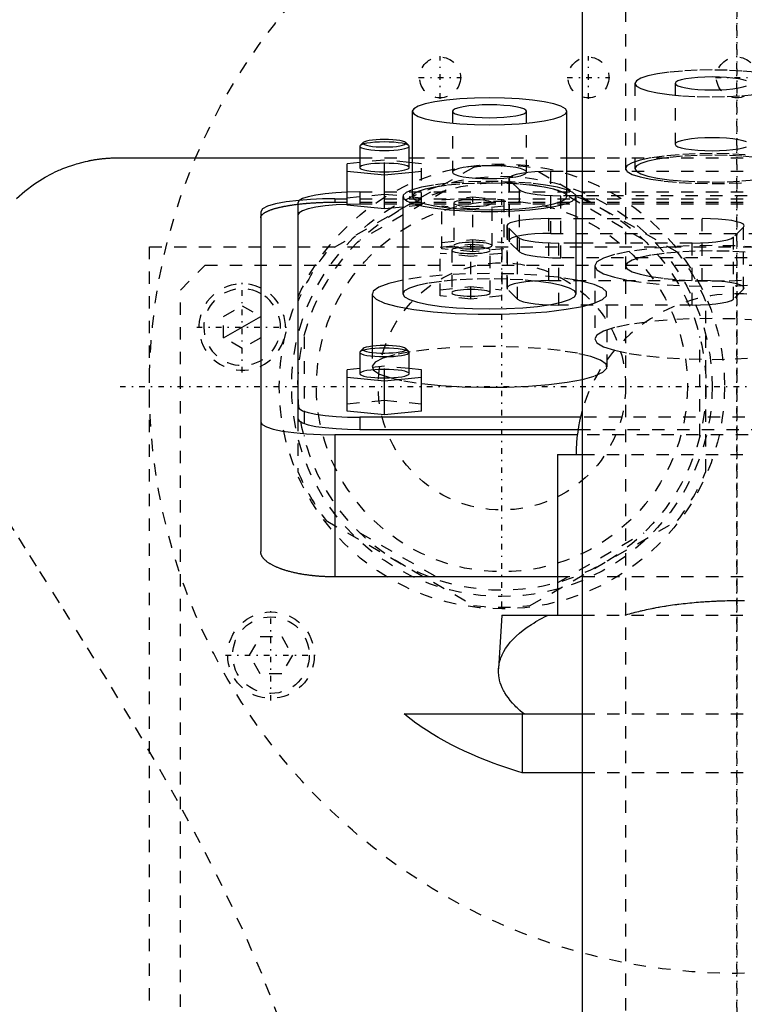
# Model space of a CAD drawing. Extents: x -120 to 120, y -82 to 389.
# Tile 7 of 10: x -58 to 1, y 250 to 330. Entities that reach past the tile are written whole.
import ezdxf

# ---------------------------------------------------------------- set-up
doc = ezdxf.new("R2010")
doc.units = 0
doc.linetypes.add('CENTER', pattern=[1.5, 0.45, -0.5, 0.05, -0.5])
doc.linetypes.add('DASHED', pattern=[2, 1, -1])
for name, color, linetype in [('AM_0', 7, 'CONTINUOUS'), ('AM_10', 7, 'CONTINUOUS'), ('AM_3', 7, 'DASHED'), ('AM_7', 7, 'CENTER')]:
    doc.layers.add(name, color=color, linetype=linetype)

msp = doc.modelspace()

# ---------------------------------------------------------------- linework, layer by layer
at = {"layer": 'AM_0', "color": 7, "linetype": 'CONTINUOUS'}
for p, q in [((-12.5, 345.5), (-12.5, 222.5)), ((-26.25, 322.262), (-26.25, 315.368)), ((-13.75, 315.368), (-13.75, 322.262)), ((-30.223, 319.732), (-30.469, 319.493)), ((-26.531, 319.493), (-26.777, 319.732)), ((-30.469, 319.493), (-30.5, 319.432)), ((-30.5, 319.432), (-30.5, 317.709)), ((-26.5, 319.432), (-26.531, 319.493)), ((-26.5, 317.709), (-26.5, 319.432)), ((-50, 318.5), (-30.5, 318.5)), ((-30.5, 318.119), (-31.5, 318.019)), ((-31.5, 314.66), (-31.5, 318.019)), ((-26.5, 318.5), (-26.25, 318.5)), ((-26.25, 318.094), (-26.5, 318.119)), ((-13.75, 318.5), (-12.5, 318.5)), ((-31.5, 317.417), (-28.5, 317.117)), ((-28.5, 317.117), (-26.25, 317.342)), ((-28.5, 314.359), (-28.5, 317.117)), ((-13.75, 317.404), (-12.5, 317.404)), ((-35.5, 314.865), (-35.5, 297.383)), ((-27, 315.368), (-27, 307.489)), ((-12.5, 315.425), (-13.008, 315.425)), ((-13, 307.489), (-13, 315.368)), ((-38.5, 314.14), (-38.5, 286.634)), ((-28.5, 314.359), (-31.5, 314.66)), ((-27, 314.51), (-28.5, 314.359)), ((-13, 313.584), (-12.5, 313.584)), ((-12.5, 311.604), (-13, 311.604)), ((-12.493, 308.5), (-13, 308.604)), ((-29.5, 307.489), (-29.5, 303.251)), ((-30.469, 302.817), (-30.5, 302.756)), ((-30.223, 303.056), (-30.469, 302.817)), ((-26.531, 302.817), (-26.777, 303.056)), ((-30.5, 302.756), (-30.5, 301.032)), ((-26.5, 301.032), (-26.5, 302.756)), ((-30.5, 301.443), (-31.5, 301.342)), ((-31.5, 297.99), (-31.5, 301.342)), ((-25.5, 301.342), (-26.5, 301.443)), ((-25.5, 297.99), (-25.5, 301.342)), ((-31.5, 300.741), (-28.5, 300.44)), ((-28.5, 300.44), (-25.5, 300.741)), ((-28.5, 297.689), (-28.5, 300.44)), ((-28.5, 297.689), (-31.5, 297.99)), ((-25.5, 297.99), (-28.5, 297.689)), ((-12.649, 297.5), (-30.5, 297.5)), ((-30.5, 297.5), (-30.5, 296.515)), ((-30.5, 296.515), (-12.843, 296.515)), ((-32.5, 296.081), (-32.5, 284.586)), ((-12.903, 296.081), (-32.5, 296.081)), ((-14.5, 294.5), (-14.5, 281.5)), ((-14.5, 294.5), (-12.514, 294.5)), ((-14.5, 284.586), (-32.5, 284.586)), ((-19, 281.5), (-19.272, 277.154)), ((-19, 281.5), (-12.513, 281.5)), ((-26.891, 273.5), (-12.5, 273.5)), ((-17.375, 273.5), (-17.375, 268.733)), ((-12.5, 268.733), (-17.375, 268.733))]:
    msp.add_line(p, q, dxfattribs=at)
for points in [[(-26.25, 322.262), (-26.13, 322.05), (-25.774, 321.847), (-25.197, 321.659), (-24.419, 321.495), (-23.472, 321.36), (-22.392, 321.259), (-21.219, 321.198), (-20, 321.177), (-18.781, 321.198), (-17.608, 321.259), (-16.528, 321.36), (-15.581, 321.495), (-14.803, 321.659), (-14.226, 321.847), (-13.87, 322.05), (-13.75, 322.262), (-13.87, 322.474), (-14.226, 322.677), (-14.803, 322.865), (-15.581, 323.03), (-16.528, 323.165), (-17.608, 323.265), (-18.781, 323.327), (-20, 323.347), (-21.219, 323.327), (-22.392, 323.265), (-23.472, 323.165), (-24.419, 323.03), (-25.197, 322.865), (-25.774, 322.677), (-26.13, 322.474)], [(-23, 322.262), (-22.942, 322.161), (-22.772, 322.063), (-22.494, 321.973), (-22.121, 321.894), (-21.667, 321.829), (-21.148, 321.781), (-20.585, 321.751), (-20, 321.741), (-19.415, 321.751), (-18.852, 321.781), (-18.333, 321.829), (-17.879, 321.894), (-17.506, 321.973), (-17.228, 322.063), (-17.058, 322.161), (-17, 322.262), (-17.058, 322.364), (-17.228, 322.462), (-17.506, 322.552), (-17.879, 322.631), (-18.333, 322.695), (-18.852, 322.743), (-19.415, 322.773), (-20, 322.783), (-20.585, 322.773), (-21.148, 322.743), (-21.667, 322.695), (-22.121, 322.631), (-22.494, 322.552), (-22.772, 322.462), (-22.942, 322.364)], [(-26.75, 319.678), (-26.784, 319.738), (-26.883, 319.795), (-27.045, 319.847), (-27.263, 319.893), (-27.528, 319.931), (-27.83, 319.959), (-28.159, 319.976), (-28.5, 319.982), (-28.841, 319.976), (-29.17, 319.959), (-29.472, 319.931), (-29.737, 319.893), (-29.955, 319.847), (-30.117, 319.795), (-30.216, 319.738), (-30.25, 319.678), (-30.216, 319.619), (-30.117, 319.562), (-29.955, 319.51), (-29.737, 319.464), (-29.472, 319.426), (-29.17, 319.398), (-28.841, 319.38), (-28.5, 319.375), (-28.159, 319.38), (-27.83, 319.398), (-27.528, 319.426), (-27.263, 319.464), (-27.045, 319.51), (-26.883, 319.562), (-26.784, 319.619)]]:
    msp.add_lwpolyline(points, close=True, dxfattribs=at)
for points in [[(-30.5, 319.432), (-30.462, 319.364), (-30.348, 319.299), (-30.163, 319.239), (-29.914, 319.187), (-29.611, 319.143), (-29.265, 319.111), (-28.89, 319.092), (-28.5, 319.085), (-28.11, 319.092), (-27.735, 319.111), (-27.389, 319.143), (-27.086, 319.187), (-26.837, 319.239), (-26.652, 319.299), (-26.538, 319.364), (-26.5, 319.432)], [(-30.5, 317.709), (-30.462, 317.641), (-30.348, 317.576), (-30.163, 317.516), (-29.914, 317.463), (-29.611, 317.42), (-29.265, 317.388), (-28.89, 317.368), (-28.5, 317.362), (-28.11, 317.368), (-27.735, 317.388), (-27.389, 317.42), (-27.086, 317.463), (-26.837, 317.516), (-26.652, 317.576), (-26.538, 317.641), (-26.5, 317.709)], [(-31.5, 315.716), (-32.433, 315.666), (-33.293, 315.585), (-34.046, 315.477), (-34.663, 315.346), (-35.122, 315.196), (-35.405, 315.034), (-35.5, 314.865)], [(-26.25, 315.915), (-26.741, 315.695), (-26.978, 315.464), (-26.954, 315.228), (-26.668, 314.998), (-26.132, 314.781), (-25.366, 314.587), (-24.398, 314.422), (-23.265, 314.292), (-22.009, 314.203), (-20.678, 314.158), (-19.322, 314.158), (-17.991, 314.203), (-16.735, 314.292), (-15.602, 314.422), (-14.634, 314.587), (-13.868, 314.781), (-13.332, 314.998), (-13.046, 315.228), (-13.022, 315.464), (-13.259, 315.695), (-13.75, 315.915)], [(-35.38, 315.054), (-36.432, 314.927), (-37.305, 314.764), (-37.959, 314.573), (-38.363, 314.362), (-38.5, 314.14)], [(-26.25, 315.368), (-26.13, 315.156), (-25.774, 314.952), (-25.197, 314.765), (-24.419, 314.6), (-23.472, 314.465), (-22.392, 314.365), (-21.219, 314.303), (-20, 314.282), (-18.781, 314.303), (-17.608, 314.365), (-16.528, 314.465), (-15.581, 314.6), (-14.803, 314.765), (-14.226, 314.952), (-13.87, 315.156), (-13.75, 315.368)], [(-27, 308.604), (-28.144, 308.339), (-28.958, 308.038), (-29.41, 307.716), (-29.481, 307.384), (-29.168, 307.057), (-28.484, 306.747), (-27.457, 306.467), (-26.128, 306.229), (-24.551, 306.041), (-22.789, 305.912), (-20.915, 305.847), (-19.004, 305.849), (-17.133, 305.916), (-15.378, 306.048), (-13.81, 306.238), (-12.493, 306.478)], [(-27, 307.489), (-26.865, 307.252), (-26.467, 307.024), (-25.82, 306.814), (-24.95, 306.63), (-23.889, 306.478), (-22.679, 306.366), (-21.366, 306.297), (-20, 306.274), (-18.634, 306.297), (-17.321, 306.366), (-16.111, 306.478), (-15.05, 306.63), (-14.18, 306.814), (-13.533, 307.024), (-13.135, 307.252), (-13, 307.489)], [(-30.5, 302.756), (-30.462, 302.688), (-30.349, 302.624), (-30.167, 302.564), (-29.921, 302.511), (-29.62, 302.468), (-29.278, 302.436), (-28.906, 302.416), (-28.518, 302.408), (-28.13, 302.414), (-27.755, 302.433), (-27.409, 302.465), (-27.105, 302.507), (-26.853, 302.559), (-26.665, 302.618), (-26.545, 302.682), (-26.5, 302.75), (-26.531, 302.817)], [(-30.223, 303.056), (-30.25, 302.996), (-30.21, 302.937), (-30.105, 302.881), (-29.939, 302.829), (-29.718, 302.784), (-29.451, 302.747), (-29.147, 302.72), (-28.819, 302.703), (-28.479, 302.698), (-28.139, 302.705), (-27.813, 302.722), (-27.513, 302.751), (-27.251, 302.789), (-27.037, 302.835), (-26.878, 302.888), (-26.781, 302.945), (-26.75, 303.004), (-26.785, 303.063), (-26.886, 303.12), (-27.049, 303.172), (-27.266, 303.217), (-27.531, 303.255), (-27.833, 303.283), (-28.16, 303.3), (-28.5, 303.306)], [(-28.5, 303.306), (-28.846, 303.3), (-29.179, 303.282), (-29.484, 303.253), (-29.751, 303.214), (-29.968, 303.167), (-30.128, 303.114), (-30.223, 303.056)], [(-30.5, 301.032), (-30.462, 300.965), (-30.348, 300.899), (-30.163, 300.839), (-29.914, 300.787), (-29.611, 300.744), (-29.265, 300.711), (-28.89, 300.692), (-28.5, 300.685), (-28.11, 300.692), (-27.735, 300.711), (-27.389, 300.744), (-27.086, 300.787), (-26.837, 300.839), (-26.652, 300.899), (-26.538, 300.965), (-26.5, 301.032)], [(-25.505, 300.236), (-23.934, 300.079), (-22.22, 299.977), (-20.424, 299.933), (-18.613, 299.949), (-16.853, 300.024), (-15.207, 300.156), (-13.736, 300.341), (-12.493, 300.57)], [(-35.5, 298.368), (-35.404, 298.199), (-35.119, 298.036), (-34.657, 297.886), (-34.036, 297.754), (-33.278, 297.646), (-32.413, 297.566), (-31.475, 297.517), (-30.5, 297.5)], [(-35.5, 297.383), (-35.404, 297.214), (-35.119, 297.051), (-34.657, 296.901), (-34.036, 296.769), (-33.278, 296.662), (-32.413, 296.581), (-31.475, 296.532), (-30.5, 296.515)], [(-38.5, 297.123), (-38.385, 296.92), (-38.043, 296.724), (-37.489, 296.544), (-36.743, 296.386), (-35.833, 296.257), (-34.796, 296.16), (-33.671, 296.101), (-32.5, 296.081)]]:
    msp.add_lwpolyline(points, dxfattribs=at)
for points in [[(-58.251, 315.214, 0), (-57.568, 315.812, 0), (-56.802, 316.386, 0), (-55.928, 316.933, 0), (-55.412, 317.21, 0), (-55.319, 317.257, 0), (-55.126, 317.35, 0), (-54.925, 317.443, 0), (-54.822, 317.489, 0), (-54.716, 317.534, 0), (-54.498, 317.625, 0), (-54.271, 317.714, 0), (-54.033, 317.802, 0), (-53.786, 317.887, 0), (-53.528, 317.97, 0), (-53.394, 318.01, 0), (-53.257, 318.049, 0), (-52.973, 318.126, 0), (-52.673, 318.198, 0), (-52.49, 318.239, 0), (-52.437, 318.25, 0), (-52.383, 318.261, 0), (-52.355, 318.267, 0), (-52.327, 318.272, 0), (-52.271, 318.283, 0), (-52.213, 318.294, 0), (-52.154, 318.305, 0), (-52.094, 318.316, 0), (-52.032, 318.327, 0), (-52.001, 318.332, 0), (-51.97, 318.337, 0), (-51.906, 318.348, 0), (-51.841, 318.358, 0), (-51.775, 318.368, 0), (-51.708, 318.378, 0), (-51.641, 318.387, 0), (-51.606, 318.392, 0), (-51.572, 318.397, 0), (-51.502, 318.406, 0), (-51.431, 318.414, 0), (-51.395, 318.419, 0), (-51.359, 318.423, 0), (-51.287, 318.431, 0), (-51.213, 318.438, 0), (-51.176, 318.442, 0), (-51.139, 318.446, 0), (-51.064, 318.453, 0), (-50.988, 318.459, 0), (-50.912, 318.465, 0), (-50.835, 318.471, 0), (-50.757, 318.476, 0), (-50.718, 318.479, 0), (-50.679, 318.481, 0), (-50.6, 318.485, 0), (-50.521, 318.489, 0), (-50.441, 318.492, 0), (-50.362, 318.495, 0), (-50.281, 318.497, 0), (-50.241, 318.498, 0), (-50.201, 318.498, 0), (-50.121, 318.499, 0), (-50.04, 318.5, 0), (-50, 318.5, 0)], [(-32.5, 284.586, 0), (-32.542, 284.586, 0), (-32.627, 284.587, 0), (-32.712, 284.587, 0), (-32.755, 284.588, 0), (-32.797, 284.589, 0), (-32.883, 284.59, 0), (-32.969, 284.593, 0), (-33.055, 284.595, 0), (-33.142, 284.598, 0), (-33.228, 284.601, 0), (-33.271, 284.603, 0), (-33.315, 284.605, 0), (-33.401, 284.61, 0), (-33.488, 284.614, 0), (-33.575, 284.62, 0), (-33.661, 284.625, 0), (-33.748, 284.631, 0), (-33.791, 284.635, 0), (-33.834, 284.638, 0), (-33.92, 284.645, 0), (-34.007, 284.653, 0), (-34.05, 284.656, 0), (-34.092, 284.66, 0), (-34.178, 284.669, 0), (-34.263, 284.678, 0), (-34.306, 284.682, 0), (-34.348, 284.687, 0), (-34.433, 284.697, 0), (-34.517, 284.707, 0), (-34.601, 284.717, 0), (-34.685, 284.728, 0), (-34.768, 284.74, 0), (-34.809, 284.746, 0), (-34.85, 284.751, 0), (-34.932, 284.764, 0), (-35.013, 284.776, 0), (-35.094, 284.789, 0), (-35.174, 284.803, 0), (-35.253, 284.817, 0), (-35.293, 284.824, 0), (-35.332, 284.831, 0), (-35.41, 284.846, 0), (-35.488, 284.861, 0), (-35.564, 284.876, 0), (-35.64, 284.892, 0), (-35.715, 284.908, 0), (-35.752, 284.916, 0), (-35.789, 284.924, 0), (-35.862, 284.941, 0), (-35.935, 284.958, 0), (-36.006, 284.976, 0), (-36.077, 284.993, 0), (-36.146, 285.011, 0), (-36.181, 285.021, 0), (-36.215, 285.03, 0), (-36.282, 285.048, 0), (-36.349, 285.067, 0), (-36.414, 285.086, 0), (-36.479, 285.106, 0), (-36.542, 285.125, 0), (-36.574, 285.135, 0), (-36.605, 285.145, 0), (-36.666, 285.165, 0), (-36.726, 285.185, 0), (-36.755, 285.195, 0), (-36.785, 285.205, 0), (-36.843, 285.226, 0), (-36.901, 285.247, 0), (-36.93, 285.258, 0), (-36.959, 285.269, 0), (-37.015, 285.291, 0), (-37.071, 285.313, 0), (-37.126, 285.335, 0), (-37.181, 285.358, 0), (-37.234, 285.381, 0), (-37.261, 285.393, 0), (-37.287, 285.405, 0), (-37.339, 285.429, 0), (-37.39, 285.453, 0), (-37.44, 285.477, 0), (-37.489, 285.502, 0), (-37.537, 285.527, 0), (-37.561, 285.54, 0), (-37.584, 285.552, 0), (-37.63, 285.578, 0), (-37.675, 285.604, 0), (-37.719, 285.63, 0), (-37.762, 285.656, 0), (-37.804, 285.682, 0), (-37.825, 285.696, 0), (-37.845, 285.709, 0), (-37.885, 285.736, 0), (-37.923, 285.763, 0), (-37.96, 285.791, 0), (-37.996, 285.818, 0), (-38.031, 285.846, 0), (-38.048, 285.86, 0), (-38.065, 285.874, 0), (-38.097, 285.902, 0), (-38.129, 285.93, 0), (-38.159, 285.958, 0), (-38.188, 285.987, 0), (-38.215, 286.015, 0), (-38.228, 286.029, 0), (-38.241, 286.044, 0), (-38.266, 286.073, 0), (-38.29, 286.101, 0), (-38.301, 286.116, 0), (-38.312, 286.13, 0), (-38.334, 286.159, 0), (-38.353, 286.188, 0), (-38.363, 286.203, 0), (-38.372, 286.217, 0), (-38.389, 286.246, 0), (-38.405, 286.275, 0), (-38.42, 286.304, 0), (-38.434, 286.333, 0), (-38.446, 286.362, 0), (-38.452, 286.377, 0), (-38.457, 286.391, 0), (-38.466, 286.42, 0), (-38.475, 286.449, 0), (-38.482, 286.478, 0), (-38.488, 286.506, 0), (-38.493, 286.535, 0), (-38.495, 286.549, 0), (-38.496, 286.563, 0), (-38.499, 286.592, 0), (-38.5, 286.62, 0), (-38.5, 286.634, 0)], [(-17.213, 273.5, 0), (-17.33, 273.595, 0), (-17.553, 273.788, 0), (-17.764, 273.984, 0), (-17.865, 274.082, 0), (-17.963, 274.181, 0), (-18.148, 274.381, 0), (-18.32, 274.583, 0), (-18.478, 274.787, 0), (-18.622, 274.992, 0), (-18.752, 275.198, 0), (-18.812, 275.301, 0), (-18.868, 275.404, 0), (-18.97, 275.612, 0), (-19.057, 275.819, 0), (-19.129, 276.027, 0), (-19.187, 276.234, 0), (-19.231, 276.44, 0), (-19.247, 276.543, 0), (-19.26, 276.646, 0), (-19.275, 276.85, 0), (-19.276, 277.053, 0), (-19.272, 277.154, 0)], [(-17.375, 268.733, 0), (-17.704, 268.836, 0), (-18.357, 269.048, 0), (-19.001, 269.27, 0), (-19.319, 269.384, 0), (-19.635, 269.499, 0), (-20.256, 269.737, 0), (-20.864, 269.983, 0), (-21.457, 270.236, 0), (-22.035, 270.496, 0), (-22.594, 270.762, 0), (-22.868, 270.898, 0), (-23.136, 271.035, 0), (-23.658, 271.312, 0), (-24.16, 271.594, 0), (-24.642, 271.88, 0), (-25.101, 272.17, 0), (-25.539, 272.463, 0), (-25.75, 272.61, 0), (-25.954, 272.758, 0), (-26.347, 273.054, 0), (-26.716, 273.351, 0), (-26.891, 273.5, 0)]]:
    msp.add_polyline3d(points, dxfattribs=at)
for centre, radius, start, end in [((-40, 304.8), 3.1, 61.06147, 62.31805), ((-40, 304.8), 3.5, 64.62307, 65.4035), ((0, 294.5), 13, 164.05763, 180)]:
    msp.add_arc(centre, radius, start, end, dxfattribs=at)
at = {"layer": 'AM_10', "color": 7, "linetype": 'CONTINUOUS'}
msp.add_line((-41.5, 303.934), (-38.5, 305.666), dxfattribs=at)
at = {"layer": 'AM_3', "color": 6, "linetype": 'DASHED'}
for p, q in [((-9, 360.5), (-9, -59.5)), ((-8.25, 324.519), (-8.25, 317.625)), ((-5, 324.519), (-5, 319.595)), ((-23, 322.262), (-23, 317.337)), ((-17, 317.337), (-17, 322.262)), ((-30.5, 318.5), (-26.5, 318.5)), ((-28.5, 318.32), (-30.5, 318.119)), ((-28.5, 317.117), (-28.5, 318.32)), ((-26.5, 318.119), (-28.5, 318.32)), ((-26.25, 318.5), (-13.75, 318.5)), ((-25.5, 318.019), (-26.25, 318.094)), ((-25.5, 314.66), (-25.5, 318.019)), ((-12.5, 318.5), (12.5, 318.5)), ((-21.296, 317.727), (-33.204, 310.852)), ((-26.25, 317.342), (-25.5, 317.417)), ((-4.796, 310.852), (-16.704, 317.727)), ((-15.048, 317.404), (-13.75, 317.404)), ((-15.048, 312.382), (-15.048, 317.404)), ((-12.5, 317.404), (5.648, 317.404)), ((-18.448, 316.814), (-18.448, 311.791)), ((-18.396, 311.689), (-18.396, 316.711)), ((-17.585, 315.912), (-18.396, 316.711)), ((-30.5, 315.733), (-31.5, 315.716)), ((-31.5, 315.262), (-28.5, 315.563)), ((-30.5, 315.733), (12.5, 315.733)), ((-30.5, 315.733), (-30.5, 314.748)), ((-23.509, 315.872), (-30.491, 311.841)), ((-28.5, 315.563), (-25.5, 315.262)), ((-17.585, 310.89), (-17.585, 315.912)), ((-7.509, 311.841), (-14.491, 315.872)), ((-32.5, 315.182), (-32.5, 314.91)), ((-32.5, 315.182), (32.5, 315.182)), ((-32.5, 314.91), (32.5, 314.91)), ((30.5, 314.748), (-30.5, 314.748)), ((-23.85, 315.089), (-21.35, 315.34)), ((-23.85, 311.141), (-23.85, 315.089)), ((-22.9, 314.839), (-22.9, 311.392)), ((-21.35, 315.34), (-18.85, 315.089)), ((-21.35, 310.891), (-21.35, 315.34)), ((-19.8, 311.392), (-19.8, 314.839)), ((-18.85, 315.089), (-18.85, 311.141)), ((-14.237, 310.402), (-14.237, 315.425)), ((-13.008, 315.425), (-14.237, 315.425)), ((4.837, 315.425), (-12.5, 315.425)), ((-25.5, 314.66), (-27, 314.51)), ((-21.35, 314.337), (-23.85, 314.588)), ((-18.85, 314.588), (-21.35, 314.337)), ((-15.198, 313.584), (-13, 313.584)), ((-15.198, 308.561), (-15.198, 313.584)), ((-12.5, 313.584), (-2.802, 313.584)), ((-2.802, 308.561), (-2.802, 313.584)), ((-18.598, 312.994), (-18.598, 307.971)), ((-18.546, 307.868), (-18.546, 312.891)), ((-17.735, 312.092), (-18.546, 312.891)), ((-15.048, 312.382), (5.648, 312.382)), ((0.546, 312.891), (-0.265, 312.092)), ((0.546, 307.868), (0.546, 312.891)), ((-23.85, 311.642), (-21.35, 311.893)), ((-21.35, 311.893), (-18.85, 311.642)), ((-17.585, 310.89), (-18.396, 311.689)), ((-17.735, 307.07), (-17.735, 312.092)), ((-14.387, 306.582), (-14.387, 311.604)), ((-13, 311.604), (-14.387, 311.604)), ((-3.613, 311.604), (-12.5, 311.604)), ((-3.613, 306.582), (-3.613, 311.604)), ((-0.265, 307.07), (-0.265, 312.092)), ((-47.497, 311.3), (47.497, 311.3)), ((-47.497, 218.3), (-47.497, 311.3)), ((-24, 311.269), (-21.5, 311.52)), ((-24, 307.321), (-24, 311.269)), ((-21.5, 310.517), (-24, 310.768)), ((-21.35, 310.891), (-23.85, 311.141)), ((-23.05, 311.018), (-23.05, 307.572)), ((-21.5, 311.52), (-19, 311.269)), ((-21.5, 307.07), (-21.5, 311.52)), ((-19, 310.768), (-21.5, 310.517)), ((-18.85, 311.141), (-21.35, 310.891)), ((-19.95, 307.572), (-19.95, 311.018)), ((-19, 311.269), (-19, 307.321)), ((4.837, 310.402), (-14.237, 310.402)), ((-45, 307.8), (-43, 309.8)), ((-43, 309.8), (44, 309.8)), ((-11.5, 309.747), (-11.5, 303.838)), ((-15.198, 308.561), (-2.802, 308.561)), ((-45, 221.8), (-45, 307.8)), ((-24, 307.822), (-21.5, 308.073)), ((-21.5, 308.073), (-19, 307.822)), ((-17.735, 307.07), (-18.546, 307.868)), ((0.546, 307.868), (-0.265, 307.07)), ((-21.5, 307.07), (-24, 307.321)), ((-19, 307.321), (-21.5, 307.07)), ((-10.5, 301.581), (-10.5, 307.489)), ((-2.5, 293.125), (-2.5, 306.875)), ((-41.5, 305.666), (-40, 306.532)), ((-40, 306.532), (-38.5, 305.666)), ((-3.613, 306.582), (-14.387, 306.582)), ((-41.5, 303.934), (-41.5, 305.666)), ((-40, 303.068), (-41.5, 303.934)), ((-38.5, 303.934), (-40, 303.068)), ((-35, 304.031), (-35, 295.969)), ((-3, 295.969), (-3, 304.031)), ((-29.5, 303.251), (-29.5, 301.581)), ((-28.5, 301.643), (-30.5, 301.443)), ((-28.5, 300.44), (-28.5, 301.643)), ((-26.5, 301.443), (-28.5, 301.643)), ((-31.5, 298.591), (-28.5, 298.892)), ((-28.5, 298.892), (-25.5, 298.591)), ((-35.5, 297.383), (-35.5, 293.125)), ((12.649, 297.5), (-12.649, 297.5)), ((-12.843, 296.515), (12.843, 296.515)), ((12.903, 296.081), (-12.903, 296.081)), ((-12.514, 294.5), (12.514, 294.5)), ((-33.204, 289.148), (-21.296, 282.273)), ((-16.704, 282.273), (-4.796, 289.148)), ((-30.491, 288.159), (-23.509, 284.128)), ((-14.491, 284.128), (-7.509, 288.159)), ((14.5, 284.586), (-14.5, 284.586)), ((-12.513, 281.5), (12.513, 281.5)), ((-39.404, 278.25), (-38.538, 279.75)), ((-38.538, 279.75), (-36.806, 279.75)), ((-36.806, 279.75), (-35.94, 278.25)), ((-38.538, 276.75), (-39.404, 278.25)), ((-35.94, 278.25), (-36.806, 276.75)), ((-36.806, 276.75), (-38.538, 276.75)), ((-12.5, 273.5), (12.5, 273.5)), ((12.5, 268.733), (-12.5, 268.733))]:
    msp.add_line(p, q, dxfattribs=at)
for points in [[(1.472, 325.422), (0.392, 325.522), (-0.781, 325.584), (-2, 325.604), (-3.219, 325.584), (-4.392, 325.522), (-5.472, 325.422), (-6.419, 325.287), (-7.197, 325.122), (-7.774, 324.934), (-8.13, 324.731), (-8.25, 324.519), (-8.13, 324.307), (-7.774, 324.104), (-7.197, 323.916), (-6.419, 323.752), (-5.472, 323.617), (-4.392, 323.516), (-3.219, 323.455), (-2, 323.434), (-0.781, 323.455), (0.392, 323.516), (1.472, 323.617)], [(0.772, 324.719), (0.494, 324.809), (0.121, 324.888), (-0.333, 324.952), (-0.852, 325), (-1.415, 325.03), (-2, 325.04), (-2.585, 325.03), (-3.148, 325), (-3.667, 324.952), (-4.121, 324.888), (-4.494, 324.809), (-4.772, 324.719), (-4.942, 324.621), (-5, 324.519), (-4.942, 324.418), (-4.772, 324.32), (-4.494, 324.23), (-4.121, 324.151), (-3.667, 324.086), (-3.148, 324.038), (-2.585, 324.008), (-2, 323.998), (-1.415, 324.008), (-0.852, 324.038), (-0.333, 324.086), (0.121, 324.151), (0.494, 324.23), (0.772, 324.32)], [(-28.5, 319.78), (-28.896, 319.773), (-29.275, 319.752), (-29.625, 319.719), (-29.93, 319.675), (-30.178, 319.621), (-30.36, 319.56), (-30.469, 319.493)], [(-26.531, 319.493), (-26.64, 319.56), (-26.822, 319.621), (-27.07, 319.675), (-27.375, 319.719), (-27.725, 319.752), (-28.104, 319.773), (-28.5, 319.78)], [(0.772, 319.794), (0.494, 319.885), (0.121, 319.963), (-0.333, 320.028), (-0.852, 320.076), (-1.415, 320.106), (-2, 320.116), (-2.585, 320.106), (-3.148, 320.076), (-3.667, 320.028), (-4.121, 319.963), (-4.494, 319.885), (-4.772, 319.794), (-4.942, 319.697), (-5, 319.595), (-4.942, 319.493), (-4.772, 319.396), (-4.494, 319.306), (-4.121, 319.227), (-3.667, 319.162), (-3.148, 319.114), (-2.585, 319.084), (-2, 319.074), (-1.415, 319.084), (-0.852, 319.114), (-0.333, 319.162), (0.121, 319.227), (0.494, 319.306), (0.772, 319.396)], [(0.679, 318.749), (-0.634, 318.818), (-2, 318.841), (-3.366, 318.818), (-4.679, 318.749), (-5.889, 318.636), (-6.95, 318.485), (-7.82, 318.301), (-8.467, 318.091), (-8.865, 317.863), (-9, 317.625), (-8.865, 317.388), (-8.467, 317.16), (-7.82, 316.95), (-6.95, 316.766), (-5.889, 316.615), (-4.679, 316.502), (-3.366, 316.433), (-2, 316.41), (-0.634, 316.433), (0.679, 316.502)], [(1.472, 318.528), (0.392, 318.628), (-0.781, 318.69), (-2, 318.711), (-3.219, 318.69), (-4.392, 318.628), (-5.472, 318.528), (-6.419, 318.393), (-7.197, 318.228), (-7.774, 318.041), (-8.13, 317.837), (-8.25, 317.625), (-8.13, 317.414), (-7.774, 317.21), (-7.197, 317.023), (-6.419, 316.858), (-5.472, 316.723), (-4.392, 316.623), (-3.219, 316.561), (-2, 316.54), (-0.781, 316.561), (0.392, 316.623), (1.472, 316.723)], [(-28.5, 318.056), (-28.89, 318.049), (-29.265, 318.03), (-29.611, 317.998), (-29.914, 317.954), (-30.163, 317.902), (-30.348, 317.842), (-30.462, 317.777), (-30.5, 317.709)], [(-26.5, 317.709), (-26.538, 317.777), (-26.652, 317.842), (-26.837, 317.902), (-27.086, 317.954), (-27.389, 317.998), (-27.735, 318.03), (-28.11, 318.049), (-28.5, 318.056)], [(-15.048, 317.404), (-15.703, 317.393), (-16.334, 317.36), (-16.916, 317.307), (-17.429, 317.235), (-17.852, 317.148), (-18.17, 317.048), (-18.371, 316.939), (-18.447, 316.825), (-18.396, 316.711)], [(-13.75, 315.915), (-14.504, 316.12), (-15.478, 316.295), (-16.634, 316.433), (-17.925, 316.529), (-19.299, 316.577), (-20.701, 316.577), (-22.075, 316.529), (-23.366, 316.433), (-24.522, 316.295), (-25.496, 316.12), (-26.25, 315.915)], [(-13.75, 315.368), (-13.87, 315.579), (-14.226, 315.783), (-14.803, 315.971), (-15.581, 316.135), (-16.528, 316.27), (-17.608, 316.37), (-18.781, 316.432), (-20, 316.453), (-21.219, 316.432), (-22.392, 316.37), (-23.472, 316.27), (-24.419, 316.135), (-25.197, 315.971), (-25.774, 315.783), (-26.13, 315.579), (-26.25, 315.368)], [(-17.585, 315.912), (-17.402, 315.799), (-17.093, 315.695), (-16.671, 315.603), (-16.152, 315.527), (-15.558, 315.471), (-14.911, 315.436), (-14.237, 315.425)], [(-30.5, 314.748), (-31.475, 314.732), (-32.413, 314.682), (-33.278, 314.602), (-34.036, 314.494), (-34.657, 314.362), (-35.119, 314.212), (-35.404, 314.049), (-35.5, 313.88)], [(-32.5, 315.182), (-33.497, 315.168), (-34.466, 315.125), (-35.38, 315.054)], [(-19.8, 314.839), (-19.83, 314.891), (-19.918, 314.942), (-20.061, 314.988), (-20.254, 315.029), (-20.489, 315.062), (-20.757, 315.087), (-21.048, 315.103), (-21.35, 315.108), (-21.652, 315.103), (-21.943, 315.087), (-22.211, 315.062), (-22.446, 315.029), (-22.639, 314.988), (-22.782, 314.942), (-22.87, 314.891), (-22.9, 314.839)], [(-22.9, 314.839), (-22.87, 314.786), (-22.782, 314.736), (-22.639, 314.689), (-22.446, 314.648), (-22.211, 314.615), (-21.943, 314.59), (-21.652, 314.575), (-21.35, 314.57), (-21.048, 314.575), (-20.757, 314.59), (-20.489, 314.615), (-20.254, 314.648), (-20.061, 314.689), (-19.918, 314.736), (-19.83, 314.786), (-19.8, 314.839)], [(-15.198, 313.584), (-15.853, 313.573), (-16.484, 313.54), (-17.066, 313.487), (-17.579, 313.415), (-18.002, 313.327), (-18.32, 313.227), (-18.521, 313.118), (-18.597, 313.005), (-18.546, 312.891)], [(0.546, 312.891), (0.597, 313.005), (0.521, 313.118), (0.32, 313.227), (0.002, 313.327), (-0.421, 313.415), (-0.934, 313.487), (-1.516, 313.54), (-2.147, 313.573), (-2.802, 313.584)], [(-15.048, 312.382), (-15.703, 312.371), (-16.334, 312.338), (-16.916, 312.285), (-17.429, 312.213), (-17.852, 312.125), (-18.17, 312.025), (-18.371, 311.916), (-18.447, 311.803), (-18.396, 311.689)], [(-17.735, 312.092), (-17.552, 311.979), (-17.243, 311.874), (-16.821, 311.782), (-16.302, 311.707), (-15.708, 311.651), (-15.061, 311.616), (-14.387, 311.604)], [(-3.613, 311.604), (-2.939, 311.616), (-2.292, 311.651), (-1.698, 311.707), (-1.179, 311.782), (-0.757, 311.874), (-0.448, 311.979), (-0.265, 312.092)], [(-17.585, 310.89), (-17.402, 310.777), (-17.093, 310.672), (-16.671, 310.58), (-16.152, 310.505), (-15.558, 310.448), (-14.911, 310.414), (-14.237, 310.402)], [(1.635, 311.271), (-0.147, 311.365), (-2, 311.397), (-3.853, 311.365), (-5.635, 311.271), (-7.278, 311.119), (-8.718, 310.914), (-9.899, 310.664), (-10.777, 310.378), (-11.317, 310.069), (-11.5, 309.747), (-11.317, 309.425), (-10.777, 309.116), (-9.899, 308.831), (-8.718, 308.581), (-7.278, 308.375), (-5.635, 308.223), (-3.853, 308.129), (-2, 308.097), (-0.147, 308.129), (1.635, 308.223)], [(0.679, 310.87), (-0.634, 310.939), (-2, 310.963), (-3.366, 310.939), (-4.679, 310.87), (-5.889, 310.758), (-6.95, 310.607), (-7.82, 310.422), (-8.467, 310.212), (-8.865, 309.984), (-9, 309.747), (-8.865, 309.51), (-8.467, 309.282), (-7.82, 309.072), (-6.95, 308.888), (-5.889, 308.736), (-4.679, 308.624), (-3.366, 308.555), (-2, 308.531), (-0.634, 308.555), (0.679, 308.624)], [(-13, 308.604), (-14.47, 308.831), (-16.177, 308.999), (-18.047, 309.104), (-20, 309.139), (-21.953, 309.104), (-23.823, 308.999), (-25.53, 308.831), (-27, 308.604)], [(-13, 307.489), (-13.135, 307.726), (-13.533, 307.954), (-14.18, 308.164), (-15.05, 308.349), (-16.111, 308.5), (-17.321, 308.612), (-18.634, 308.681), (-20, 308.705), (-21.366, 308.681), (-22.679, 308.612), (-23.889, 308.5), (-24.95, 308.349), (-25.82, 308.164), (-26.467, 307.954), (-26.865, 307.726), (-27, 307.489)], [(-15.198, 308.561), (-15.853, 308.55), (-16.484, 308.518), (-17.066, 308.464), (-17.579, 308.392), (-18.002, 308.305), (-18.32, 308.205), (-18.521, 308.096), (-18.597, 307.982), (-18.546, 307.868)], [(-12.493, 306.478), (-11.535, 306.74), (-10.877, 307.029), (-10.542, 307.334), (-10.542, 307.644), (-10.877, 307.949), (-11.535, 308.238), (-12.493, 308.5)], [(0.546, 307.868), (0.597, 307.982), (0.521, 308.096), (0.32, 308.205), (0.002, 308.305), (-0.421, 308.392), (-0.934, 308.464), (-1.516, 308.518), (-2.147, 308.55), (-2.802, 308.561)], [(-17.735, 307.07), (-17.552, 306.957), (-17.243, 306.852), (-16.821, 306.76), (-16.302, 306.684), (-15.708, 306.628), (-15.061, 306.594), (-14.387, 306.582)], [(-3.613, 306.582), (-2.939, 306.594), (-2.292, 306.628), (-1.698, 306.684), (-1.179, 306.76), (-0.757, 306.852), (-0.448, 306.957), (-0.265, 307.07)], [(1.635, 305.362), (-0.147, 305.456), (-2, 305.488), (-3.853, 305.456), (-5.635, 305.362), (-7.278, 305.21), (-8.718, 305.005), (-9.899, 304.755), (-10.777, 304.469), (-11.317, 304.16), (-11.5, 303.838), (-11.317, 303.516), (-10.777, 303.207), (-9.899, 302.922), (-8.718, 302.672), (-7.278, 302.466), (-5.635, 302.314), (-3.853, 302.22), (-2, 302.188), (-0.147, 302.22), (1.635, 302.314)], [(-28.5, 303.103), (-28.896, 303.096), (-29.275, 303.076), (-29.625, 303.043), (-29.93, 302.999), (-30.178, 302.945), (-30.36, 302.883), (-30.469, 302.817)], [(-12.493, 300.57), (-11.494, 300.846), (-10.828, 301.151), (-10.52, 301.473), (-10.583, 301.799), (-11.015, 302.116), (-11.798, 302.413), (-12.901, 302.677), (-14.282, 302.898), (-15.887, 303.068), (-17.653, 303.179), (-19.51, 303.228), (-21.387, 303.213), (-23.209, 303.133), (-24.906, 302.993), (-26.411, 302.798), (-27.665, 302.555), (-28.62, 302.274), (-29.237, 301.966), (-29.493, 301.643), (-29.378, 301.317), (-28.896, 301.002), (-28.067, 300.709), (-26.921, 300.451), (-25.505, 300.236)], [(-26.531, 302.817), (-26.64, 302.883), (-26.822, 302.945), (-27.07, 302.999), (-27.375, 303.043), (-27.725, 303.076), (-28.104, 303.096), (-28.5, 303.103)], [(-26.5, 301.032), (-26.538, 301.1), (-26.652, 301.165), (-26.837, 301.225), (-27.086, 301.278), (-27.389, 301.321), (-27.735, 301.353), (-28.11, 301.373), (-28.5, 301.38), (-28.89, 301.373), (-29.265, 301.353), (-29.611, 301.321), (-29.914, 301.278), (-30.163, 301.225), (-30.348, 301.165), (-30.462, 301.1), (-30.5, 301.032)]]:
    msp.add_lwpolyline(points, dxfattribs=at)
for points in [[(-23, 317.337), (-22.942, 317.236), (-22.772, 317.138), (-22.494, 317.048), (-22.121, 316.969), (-21.667, 316.904), (-21.148, 316.856), (-20.585, 316.826), (-20, 316.816), (-19.415, 316.826), (-18.852, 316.856), (-18.333, 316.904), (-17.879, 316.969), (-17.506, 317.048), (-17.228, 317.138), (-17.058, 317.236), (-17, 317.337), (-17.058, 317.439), (-17.228, 317.537), (-17.506, 317.627), (-17.879, 317.706), (-18.333, 317.77), (-18.852, 317.819), (-19.415, 317.848), (-20, 317.858), (-20.585, 317.848), (-21.148, 317.819), (-21.667, 317.77), (-22.121, 317.706), (-22.494, 317.627), (-22.772, 317.537), (-22.942, 317.439)], [(-19.8, 311.392), (-19.83, 311.444), (-19.918, 311.495), (-20.061, 311.541), (-20.254, 311.582), (-20.489, 311.616), (-20.757, 311.641), (-21.048, 311.656), (-21.35, 311.661), (-21.652, 311.656), (-21.943, 311.641), (-22.211, 311.616), (-22.446, 311.582), (-22.639, 311.541), (-22.782, 311.495), (-22.87, 311.444), (-22.9, 311.392), (-22.87, 311.339), (-22.782, 311.289), (-22.639, 311.242), (-22.446, 311.202), (-22.211, 311.168), (-21.943, 311.143), (-21.652, 311.128), (-21.35, 311.123), (-21.048, 311.128), (-20.757, 311.143), (-20.489, 311.168), (-20.254, 311.202), (-20.061, 311.242), (-19.918, 311.289), (-19.83, 311.339)], [(-19.95, 311.018), (-19.98, 311.071), (-20.068, 311.121), (-20.211, 311.168), (-20.404, 311.209), (-20.639, 311.242), (-20.907, 311.267), (-21.198, 311.282), (-21.5, 311.288), (-21.802, 311.282), (-22.093, 311.267), (-22.361, 311.242), (-22.596, 311.209), (-22.789, 311.168), (-22.932, 311.121), (-23.02, 311.071), (-23.05, 311.018), (-23.02, 310.966), (-22.932, 310.915), (-22.789, 310.869), (-22.596, 310.828), (-22.361, 310.795), (-22.093, 310.77), (-21.802, 310.754), (-21.5, 310.749), (-21.198, 310.754), (-20.907, 310.77), (-20.639, 310.795), (-20.404, 310.828), (-20.211, 310.869), (-20.068, 310.915), (-19.98, 310.966)], [(-19.95, 307.572), (-19.98, 307.624), (-20.068, 307.675), (-20.211, 307.721), (-20.404, 307.762), (-20.639, 307.795), (-20.907, 307.82), (-21.198, 307.836), (-21.5, 307.841), (-21.802, 307.836), (-22.093, 307.82), (-22.361, 307.795), (-22.596, 307.762), (-22.789, 307.721), (-22.932, 307.675), (-23.02, 307.624), (-23.05, 307.572), (-23.02, 307.519), (-22.932, 307.469), (-22.789, 307.422), (-22.596, 307.381), (-22.361, 307.348), (-22.093, 307.323), (-21.802, 307.308), (-21.5, 307.302), (-21.198, 307.308), (-20.907, 307.323), (-20.639, 307.348), (-20.404, 307.381), (-20.211, 307.422), (-20.068, 307.469), (-19.98, 307.519)]]:
    msp.add_lwpolyline(points, close=True, dxfattribs=at)
for points in [[(-38.5, 313.644, 0), (-38.5, 313.653, 0), (-38.499, 313.671, 0), (-38.496, 313.689, 0), (-38.495, 313.699, 0), (-38.493, 313.708, 0), (-38.488, 313.726, 0), (-38.482, 313.744, 0), (-38.475, 313.762, 0), (-38.466, 313.781, 0), (-38.456, 313.799, 0), (-38.451, 313.808, 0), (-38.445, 313.818, 0), (-38.433, 313.836, 0), (-38.419, 313.854, 0), (-38.404, 313.873, 0), (-38.388, 313.891, 0), (-38.371, 313.909, 0), (-38.361, 313.919, 0), (-38.352, 313.928, 0), (-38.332, 313.946, 0), (-38.31, 313.964, 0), (-38.299, 313.973, 0), (-38.288, 313.982, 0), (-38.264, 314, 0), (-38.238, 314.018, 0), (-38.225, 314.027, 0), (-38.212, 314.036, 0), (-38.184, 314.054, 0), (-38.155, 314.072, 0), (-38.125, 314.09, 0), (-38.093, 314.107, 0), (-38.06, 314.125, 0), (-38.044, 314.134, 0), (-38.026, 314.142, 0), (-37.991, 314.16, 0), (-37.955, 314.177, 0), (-37.917, 314.194, 0), (-37.878, 314.211, 0), (-37.839, 314.227, 0), (-37.818, 314.236, 0), (-37.797, 314.244, 0), (-37.755, 314.26, 0), (-37.712, 314.277, 0), (-37.668, 314.293, 0), (-37.622, 314.309, 0), (-37.576, 314.325, 0), (-37.552, 314.332, 0), (-37.528, 314.34, 0), (-37.48, 314.356, 0), (-37.43, 314.371, 0), (-37.38, 314.386, 0), (-37.329, 314.401, 0), (-37.277, 314.415, 0), (-37.25, 314.423, 0), (-37.224, 314.43, 0), (-37.17, 314.444, 0), (-37.115, 314.458, 0), (-37.06, 314.472, 0), (-37.004, 314.485, 0), (-36.947, 314.499, 0), (-36.918, 314.505, 0), (-36.89, 314.512, 0), (-36.832, 314.525, 0), (-36.773, 314.537, 0), (-36.743, 314.544, 0), (-36.714, 314.55, 0), (-36.653, 314.562, 0), (-36.592, 314.574, 0), (-36.561, 314.58, 0), (-36.529, 314.586, 0), (-36.466, 314.598, 0), (-36.401, 314.61, 0), (-36.336, 314.621, 0), (-36.269, 314.633, 0), (-36.201, 314.644, 0), (-36.167, 314.65, 0), (-36.133, 314.655, 0), (-36.063, 314.666, 0), (-35.992, 314.677, 0), (-35.921, 314.687, 0), (-35.849, 314.697, 0), (-35.775, 314.708, 0), (-35.738, 314.713, 0), (-35.701, 314.718, 0), (-35.626, 314.727, 0), (-35.551, 314.737, 0), (-35.474, 314.746, 0), (-35.397, 314.755, 0), (-35.319, 314.764, 0), (-35.28, 314.768, 0), (-35.24, 314.772, 0), (-35.161, 314.781, 0), (-35.081, 314.789, 0), (-35.001, 314.796, 0), (-34.919, 314.804, 0), (-34.838, 314.811, 0), (-34.797, 314.815, 0), (-34.756, 314.818, 0), (-34.673, 314.825, 0), (-34.59, 314.832, 0), (-34.506, 314.838, 0), (-34.422, 314.844, 0), (-34.338, 314.85, 0), (-34.296, 314.853, 0), (-34.253, 314.855, 0), (-34.168, 314.861, 0), (-34.083, 314.866, 0), (-34.04, 314.868, 0), (-33.998, 314.87, 0), (-33.912, 314.875, 0), (-33.826, 314.879, 0), (-33.783, 314.881, 0), (-33.74, 314.883, 0), (-33.654, 314.887, 0), (-33.568, 314.89, 0), (-33.482, 314.893, 0), (-33.396, 314.896, 0), (-33.309, 314.898, 0), (-33.266, 314.9, 0), (-33.223, 314.901, 0), (-33.137, 314.903, 0), (-33.052, 314.904, 0), (-32.966, 314.906, 0), (-32.881, 314.907, 0), (-32.795, 314.908, 0), (-32.753, 314.909, 0), (-32.711, 314.909, 0), (-32.626, 314.909, 0), (-32.542, 314.91, 0), (-32.5, 314.91, 0)], [(-37.036, 248.859, 0), (-38.423, 252.5, 0), (-39.965, 256.079, 0), (-41.63, 259.599, 0), (-43.392, 263.06, 0), (-45.227, 266.464, 0), (-46.165, 268.143, 0), (-47.112, 269.808, 0), (-49.027, 273.088, 0), (-50.953, 276.298, 0), (-52.872, 279.435, 0), (-54.769, 282.491, 0), (-56.627, 285.461, 0), (-57.538, 286.912, 0), (-58.435, 288.339, 0), (-60.178, 291.119, 0), (-61.845, 293.794, 0), (-62.647, 295.09, 0)], [(-9.024, 281.5, 0), (-8.954, 281.521, 0), (-8.813, 281.562, 0), (-8.67, 281.602, 0), (-8.598, 281.622, 0), (-8.526, 281.642, 0), (-8.38, 281.681, 0), (-8.233, 281.719, 0), (-8.084, 281.757, 0), (-7.934, 281.794, 0), (-7.782, 281.831, 0), (-7.706, 281.849, 0), (-7.629, 281.866, 0), (-7.475, 281.902, 0), (-7.32, 281.936, 0), (-7.163, 281.97, 0), (-7.005, 282.002, 0), (-6.846, 282.035, 0), (-6.766, 282.05, 0), (-6.685, 282.066, 0), (-6.524, 282.097, 0), (-6.361, 282.127, 0), (-6.28, 282.141, 0), (-6.198, 282.156, 0), (-6.033, 282.184, 0), (-5.867, 282.212, 0), (-5.784, 282.226, 0), (-5.701, 282.239, 0), (-5.533, 282.265, 0), (-5.365, 282.291, 0), (-5.195, 282.315, 0), (-5.025, 282.339, 0), (-4.854, 282.362, 0), (-4.768, 282.373, 0), (-4.682, 282.384, 0), (-4.51, 282.405, 0), (-4.337, 282.426, 0), (-4.163, 282.446, 0), (-3.989, 282.465, 0), (-3.814, 282.483, 0), (-3.726, 282.491, 0), (-3.638, 282.5, 0), (-3.462, 282.516, 0), (-3.286, 282.532, 0), (-3.109, 282.547, 0), (-2.932, 282.561, 0), (-2.755, 282.574, 0), (-2.666, 282.58, 0), (-2.577, 282.586, 0), (-2.4, 282.598, 0), (-2.222, 282.608, 0), (-2.043, 282.618, 0), (-1.865, 282.627, 0), (-1.687, 282.635, 0), (-1.598, 282.639, 0), (-1.509, 282.642, 0), (-1.331, 282.649, 0), (-1.152, 282.655, 0), (-0.974, 282.659, 0), (-0.797, 282.663, 0), (-0.619, 282.667, 0), (-0.53, 282.668, 0), (-0.442, 282.669, 0), (-0.265, 282.671, 0), (-0.088, 282.671, 0), (0, 282.672, 0), (0.088, 282.671, 0), (0.265, 282.671, 0), (0.442, 282.669, 0), (0.53, 282.668, 0), (0.619, 282.667, 0)], [(-19.272, 277.154, 0), (-19.261, 277.284, 0), (-19.222, 277.541, 0), (-19.162, 277.794, 0), (-19.124, 277.918, 0), (-19.08, 278.043, 0), (-18.977, 278.292, 0), (-18.849, 278.543, 0), (-18.698, 278.795, 0), (-18.522, 279.046, 0), (-18.322, 279.296, 0), (-18.212, 279.421, 0), (-18.096, 279.544, 0), (-17.847, 279.791, 0), (-17.573, 280.034, 0), (-17.275, 280.273, 0), (-16.954, 280.508, 0), (-16.61, 280.739, 0), (-16.429, 280.852, 0), (-16.244, 280.964, 0), (-15.856, 281.183, 0), (-15.449, 281.396, 0), (-15.238, 281.5, 0)]]:
    msp.add_polyline3d(points, dxfattribs=at)
for centre, radius in [((0, 300), 47.5), ((-24, 325), 1.65), ((-12, 325), 1.65), ((0, 325), 1.65), ((-19, 300), 18), ((-19, 300), 17), ((-19, 300), 16.5), ((-19, 300), 15), ((-19, 300), 10), ((-37.672, 278.25), 3.5), ((-37.672, 278.25), 3.1)]:
    msp.add_circle(centre, radius, dxfattribs=at)
for centre, radius, start, end in [((-19, 300), 17.875, 82.61986, 97.38014), ((-19, 300), 17.875, 142.61986, 157.38014), ((-19, 300), 17.875, 22.61986, 37.38014), ((-40, 304.8), 3.5, 65.4035, 64.62307), ((-40, 304.8), 3.1, 62.31805, 61.06147), ((0, 294.5), 13, 15.94237, 164.05763), ((-19, 300), 17.875, 202.61986, 217.38014), ((-19, 300), 17.875, 322.61986, 337.38014), ((-19, 300), 17.875, 262.61986, 277.38014)]:
    msp.add_arc(centre, radius, start, end, dxfattribs=at)
at = {"layer": 'AM_7', "color": 4, "linetype": 'CENTER'}
for p, q in [((0, -18.4), (0, 386.4)), ((0, 381.5), (0, -80.5)), ((-24, 323.267), (-24, 326.733)), ((-12, 323.267), (-12, 326.733)), ((-25.732, 325), (-22.267, 325)), ((-13.732, 325), (-10.267, 325)), ((-1.732, 325), (1.733, 325)), ((-19, 282.15), (-19, 317.85)), ((0, 309.2), (0, 271.8)), ((-40, 301.125), (-40, 308.475)), ((-43.675, 304.8), (-36.325, 304.8)), ((-49.875, 300), (49.875, 300)), ((-37.672, 274.575), (-37.672, 281.925)), ((-41.347, 278.25), (-33.997, 278.25))]:
    msp.add_line(p, q, dxfattribs=at)

doc.saveas('drawing.dxf')
